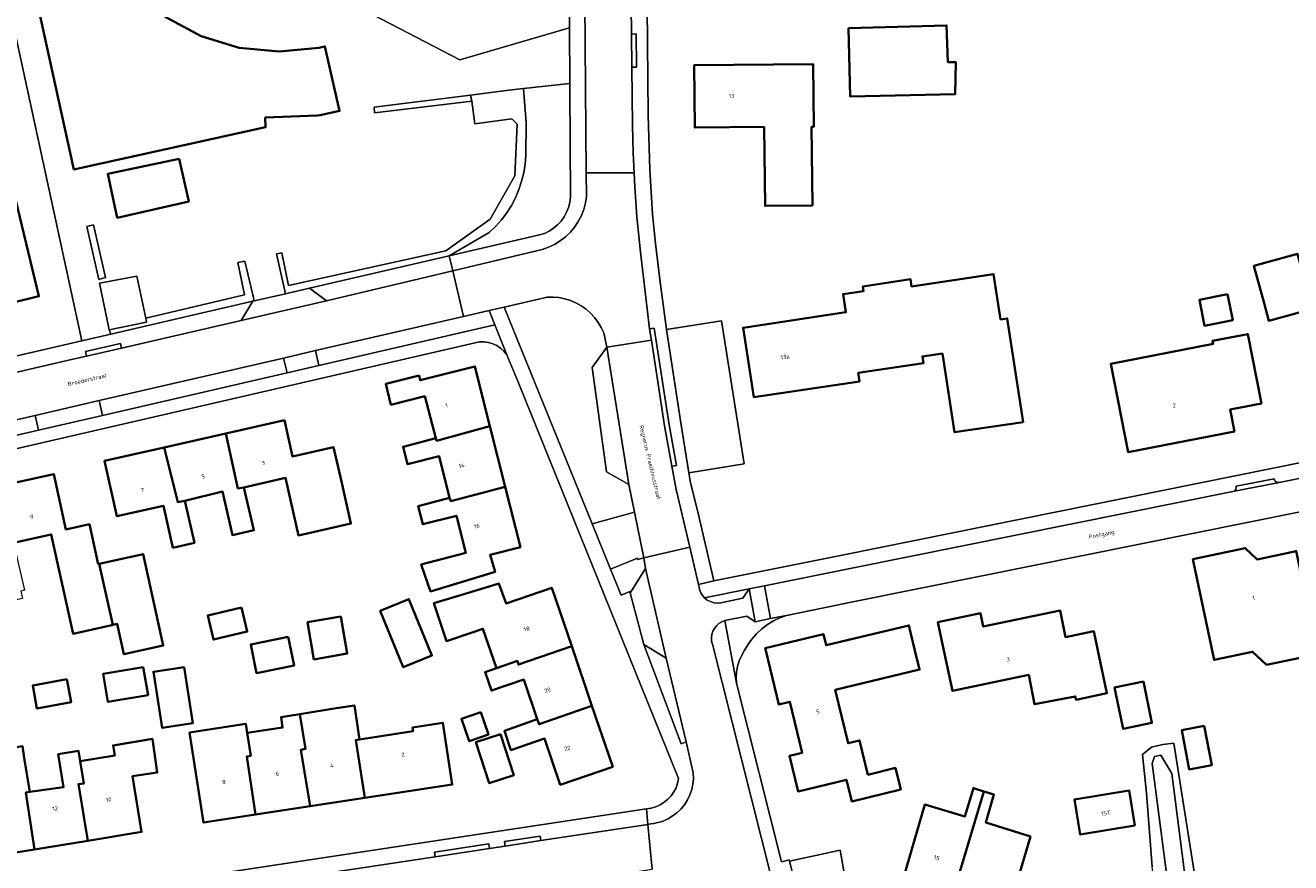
# Model space of a CAD drawing. Header units: metres. Extents: x 229229 to 231729, y 593167 to 595667.
# Tile 52 of 256: x 230038 to 230175, y 594227 to 594317. Entities that reach past the tile are written whole.
import ezdxf
from ezdxf.enums import TextEntityAlignment as Align

# ---------------------------------------------------------------- set-up
doc = ezdxf.new("R2010")
doc.units = ezdxf.units.M
for name, color, linetype, lineweight in [('B-WE-GR-GROENVOORZIENING-GV', 80, 'Continuous', 18), ('B-WE-OG-BEBOUWING-GV', 7, 'Continuous', 35), ('B-WE-OG-BEBOUWING-T18', 10, 'Continuous', 18), ('B-WE-OG-BEBOUWING_SCHUUR-GV', 7, 'Continuous', 35), ('B-WE-OG-TERREIN_ERF-GV', 7, 'Continuous', 18), ('B-WE-OG-TOPOGRAFIE-T18', 10, 'Continuous', 18), ('B-WE-OG-WATER-GV', 130, 'Continuous', 18), ('B-WE-OG-WATER_SLOOT-GV', 120, 'Continuous', 18), ('B-WE-VH-VERHARDING_OPEN-GV', 252, 'Continuous', 18)]:
    doc.layers.add(name, color=color, linetype=linetype, lineweight=lineweight)
doc.styles.add('NLCS-ISO-M250-T18', font='NLCS-ISO.ttf', dxfattribs={"height": 0.45})

msp = doc.modelspace()

# ---------------------------------------------------------------- linework, layer by layer
at = {"layer": 'B-WE-GR-GROENVOORZIENING-GV'}
msp.add_lwpolyline([(230075.811, 594318.595), (230085.16, 594313.769), (230097.007, 594317.218), (230096.875, 594329.309)], dxfattribs=at)
for points in [[(230092.338, 594306.953), (230092.04, 594310.647), (230090.451, 594310.467), (230086.334, 594309.924), (230086.457, 594309.298), (230086.781, 594306.859), (230090.78, 594307.39), (230091.355, 594306.816), (230091.107, 594301.24), (230088.465, 594296.572), (230083.65, 594293.138), (230066.696, 594289.418), (230065.984, 594292.926), (230065.41, 594292.832), (230066.365, 594288.517), (230068.943, 594289.113), (230084.029, 594292.6), (230088.339, 594295.128), (230089.027, 594295.778), (230089.659, 594296.482), (230090.231, 594297.236), (230090.739, 594298.035), (230091.18, 594298.872), (230091.55, 594299.743), (230091.847, 594300.642), (230092.069, 594301.562), (230092.214, 594302.497), (230092.282, 594303.441)], [(230097.094, 594304.253), (230097.055, 594311.215), (230092.04, 594310.647), (230092.338, 594306.953), (230092.282, 594303.441), (230092.214, 594302.497), (230092.069, 594301.562), (230091.847, 594300.642), (230091.55, 594299.743), (230091.18, 594298.872), (230090.739, 594298.035), (230090.231, 594297.236), (230089.659, 594296.482), (230089.027, 594295.778), (230088.339, 594295.128), (230084.029, 594292.6), (230093.779, 594294.853), (230094.312, 594295.03), (230094.82, 594295.273), (230095.292, 594295.577), (230095.723, 594295.938), (230096.106, 594296.35), (230096.433, 594296.807), (230096.701, 594297.301), (230096.905, 594297.825), (230097.042, 594298.37), (230097.11, 594298.928), (230097.107, 594299.49)], [(230086.334, 594309.924), (230075.917, 594308.635), (230075.975, 594308.047), (230086.457, 594309.298)], [(230044.928, 594295.767), (230046.239, 594290.057), (230046.965, 594290.257), (230045.643, 594295.955)], [(230047.355, 594284.616), (230047.523, 594284.162), (230057.411, 594286.448), (230062.835, 594287.702), (230062.964, 594287.917), (230061.994, 594292.037), (230061.215, 594291.9), (230061.93, 594288.381), (230051.286, 594285.863), (230051.383, 594285.444)], [(230051.286, 594285.863), (230050.328, 594290.417), (230046.313, 594289.636), (230047.355, 594284.616), (230051.383, 594285.444)], [(230099.459, 594280.557), (230101.043, 594282.758), (230100.699, 594284.286), (230100.43, 594284.871), (230100.102, 594285.424), (230099.717, 594285.94), (230099.28, 594286.413), (230098.796, 594286.837), (230098.271, 594287.208), (230097.709, 594287.522), (230097.118, 594287.776), (230096.503, 594287.966), (230095.871, 594288.091), (230095.23, 594288.149), (230094.587, 594288.139), (230089.949, 594287.068), (230099.468, 594263.688), (230104.005, 594264.93), (230103.394, 594267.911), (230101, 594269.293)], [(230069.975, 594280.772), (230088.94, 594285.157), (230088.328, 594286.693), (230085.583, 594286.059), (230069.609, 594282.37)], [(230046.255, 594276.977), (230046.624, 594275.372), (230066.535, 594279.977), (230066.168, 594281.575)], [(230039.366, 594275.385), (230027.735, 594272.7), (230028.105, 594271.091), (230039.735, 594273.78)], [(230101.448, 594258.781), (230102.569, 594256), (230103.696, 594256.46), (230105.215, 594258.846), (230105.018, 594260.002), (230104.394, 594259.848), (230104.354, 594259.982)], [(230109.578, 594240.168), (230107.454, 594249.173), (230105.035, 594250.678), (230109.074, 594239.944)]]:
    msp.add_lwpolyline(points, close=True, dxfattribs=at)
at = {"layer": 'B-WE-OG-BEBOUWING-GV'}
msp.add_lwpolyline([(230038.253, 594326.987), (230039.857, 594323.197), (230039.014, 594322.603), (230043.549, 594301.924), (230064.224, 594306.475), (230064.178, 594307.519), (230069.786, 594307.737), (230070.118, 594307.772), (230072.212, 594308.233), (230070.623, 594315.197), (230069.968, 594315.056), (230065.677, 594314.634), (230061.386, 594315.056), (230057.26, 594316.308), (230053.458, 594318.34), (230051.498, 594319.814), (230051.914, 594320.337), (230050.625, 594322.523), (230049.044, 594326.471), (230048.271, 594330.34), (230045.1, 594329.172), (230044.26, 594331.863), (230043.651, 594334.752), (230036.689, 594333.208)], dxfattribs=at)
for points in [[(230127.101, 594317.171), (230127.304, 594309.795), (230138.615, 594310.041), (230138.675, 594313.503), (230137.829, 594313.511), (230137.689, 594317.462)], [(230123.369, 594306.533), (230123.288, 594313.302), (230110.447, 594313.16), (230110.526, 594306.435), (230118.005, 594306.517), (230118.105, 594297.987), (230123.223, 594298.039), (230123.123, 594306.531)], [(230037.231, 594298.72), (230031.359, 594297.304), (230032.413, 594292.931), (230033.887, 594286.82), (230039.759, 594288.235)], [(230176.661, 594288.778), (230175.84, 594291.749), (230175.74, 594292.114), (230175.55, 594292.809), (230175.288, 594292.737), (230170.841, 594291.52), (230171.944, 594287.488), (230172.466, 594285.579), (230177.184, 594286.875), (230176.786, 594288.325)], [(230145.945, 594274.656), (230144.233, 594285.855), (230143.51, 594285.748), (230142.764, 594290.626), (230133.919, 594289.306), (230133.802, 594290.075), (230128.668, 594289.31), (230128.746, 594288.805), (230126.533, 594288.475), (230126.834, 594286.511), (230115.739, 594284.849), (230116.888, 594277.353), (230128.294, 594279.04), (230128.154, 594279.96), (230135.191, 594281.003), (230135.078, 594281.74), (230137.247, 594282.062), (230138.547, 594273.558)], [(230168.01, 594288.449), (230164.968, 594287.846), (230165.519, 594285.066), (230168.561, 594285.669)], [(230171.666, 594276.661), (230170.185, 594284.153), (230166.378, 594283.414), (230166.443, 594283.091), (230155.395, 594280.948), (230157.28, 594271.426), (230168.748, 594273.647), (230168.281, 594276.005)], [(230082.605, 594272.932), (230082.668, 594272.652), (230088.428, 594274.226), (230086.807, 594280.666), (230080.9, 594279.18), (230080.775, 594279.679), (230077.186, 594278.775), (230077.749, 594276.535), (230081.397, 594277.453)], [(230059.944, 594273.443), (230061.226, 594267.497), (230061.887, 594267.614), (230066.369, 594268.643), (230067.774, 594262.431), (230073.418, 594263.708), (230072.393, 594268.241), (230071.555, 594271.946), (230067.133, 594270.945), (230066.245, 594274.869)], [(230053.288, 594271.937), (230054.752, 594266.033), (230055.503, 594266.182), (230059.573, 594267.157), (230060.635, 594262.466), (230062.965, 594262.994), (230061.887, 594267.614), (230061.226, 594267.497), (230059.944, 594273.443)], [(230082.605, 594272.932), (230079.063, 594272.005), (230079.538, 594270.12), (230082.963, 594270.982), (230084.079, 594266.472), (230084.213, 594266.112), (230090.077, 594267.672), (230088.428, 594274.226), (230082.668, 594272.652)], [(230055.503, 594266.182), (230054.752, 594266.033), (230053.288, 594271.937), (230046.823, 594270.475), (230048.176, 594264.496), (230053.204, 594265.634), (230054.229, 594261.105), (230056.549, 594261.63)], [(230046.28, 594259.369), (230046.164, 594259.344), (230045.22, 594263.643), (230042.681, 594263.085), (230041.363, 594269.06), (230034.934, 594267.642), (230036.343, 594261.483), (230037.024, 594261.641), (230041.096, 594262.538), (230043.458, 594251.825), (230047.614, 594252.741), (230047.753, 594252.772)], [(230090.077, 594267.672), (230084.213, 594266.112), (230084.079, 594266.472), (230080.679, 594265.577), (230081.168, 594263.632), (230084.804, 594264.547), (230085.812, 594260.539), (230081.019, 594259.305), (230082.013, 594256.383), (230088.975, 594258.491), (230088.441, 594260.345), (230091.714, 594261.169)], [(230172.213, 594248.454), (230177.763, 594249.623), (230178.42, 594246.504), (230184.795, 594247.848), (230182.704, 594257.001), (230176.471, 594255.752), (230175.421, 594260.735), (230171.194, 594259.844), (230169.913, 594261.06), (230164.26, 594259.869), (230166.549, 594249.007), (230170.707, 594249.884)], [(230046.28, 594259.369), (230047.753, 594252.772), (230048.22, 594252.875), (230048.939, 594249.613), (230053.178, 594250.547), (230051.004, 594260.411)], [(230091.381, 594248.887), (230091.504, 594248.5), (230097.243, 594250.496), (230095.105, 594256.776), (230090.17, 594255.096), (230089.388, 594257.231), (230088.688, 594257.022), (230085.14, 594255.96), (230082.375, 594255.132), (230083.752, 594251.028), (230086.498, 594251.963), (230087.663, 594252.359), (230089.119, 594248.111)], [(230076.595, 594254.311), (230079.075, 594248.215), (230082.166, 594249.473), (230079.686, 594255.568)], [(230061.624, 594254.666), (230057.978, 594253.804), (230058.594, 594251.199), (230062.24, 594252.061)], [(230146.567, 594247.39), (230147.182, 594244.209), (230151.582, 594245.06), (230151.659, 594244.697), (230154.985, 594245.399), (230154.014, 594250), (230153.571, 594252.1), (230150.538, 594251.46), (230149.931, 594254.338), (230141.654, 594252.592), (230141.35, 594254.033), (230136.762, 594253.065), (230137.409, 594250), (230138.327, 594245.651)], [(230072.328, 594253.689), (230068.742, 594253.062), (230069.443, 594249.053), (230073.029, 594249.68)], [(230129.19, 594236.614), (230128.304, 594240.304), (230127.061, 594240.005), (230125.677, 594245.769), (230134.772, 594247.953), (230134.281, 594250), (230133.626, 594252.727), (230124.697, 594250.583), (230124.41, 594251.779), (230118.134, 594250.272), (230118.199, 594250), (230119.597, 594244.181), (230120.789, 594244.467), (230122.107, 594238.978), (230120.751, 594238.652), (230121.674, 594234.809), (230126.894, 594236.063), (230127.453, 594233.733), (230132.742, 594235.023), (230132.176, 594237.342)], [(230066.668, 594251.49), (230062.624, 594250.673), (230063.251, 594247.57), (230067.295, 594248.387)], [(230093.516, 594242.595), (230093.727, 594242.057), (230099.436, 594244.052), (230097.243, 594250.496), (230091.504, 594248.5), (230091.381, 594248.887), (230089.119, 594248.111), (230087.893, 594247.691), (230088.578, 594245.681), (230092.068, 594246.869)], [(230051.018, 594248.228), (230046.685, 594247.489), (230047.201, 594244.466), (230051.534, 594245.205)], [(230055.425, 594248.232), (230052.118, 594247.714), (230053.064, 594241.667), (230056.371, 594242.184)], [(230042.774, 594246.923), (230039.095, 594246.243), (230039.555, 594243.754), (230043.234, 594244.434)], [(230158.93, 594246.671), (230155.816, 594246.031), (230156.733, 594241.568), (230159.847, 594242.208)], [(230074.915, 594234.105), (230073.941, 594240.34), (230074.362, 594240.412), (230073.8, 594244.088), (230071.822, 594243.785), (230067.916, 594243.132), (230068.532, 594239.406), (230068.031, 594239.301), (230069.047, 594233.208)], [(230087.452, 594243.359), (230085.35, 594242.626), (230086.185, 594240.231), (230088.287, 594240.964)], [(230093.516, 594242.595), (230089.99, 594241.34), (230090.694, 594239.272), (230094.314, 594240.504), (230096.005, 594235.536), (230101.678, 594237.467), (230099.436, 594244.052), (230093.727, 594242.057)], [(230063.139, 594232.305), (230062.182, 594238.561), (230062.612, 594238.65), (230062.243, 594241.133), (230062.102, 594242.086), (230056.021, 594241.156), (230057.505, 594231.443)], [(230063.139, 594232.305), (230069.047, 594233.208), (230068.031, 594239.301), (230068.532, 594239.406), (230067.916, 594243.132), (230065.891, 594242.823), (230066.062, 594241.7), (230062.243, 594241.133), (230062.612, 594238.65), (230062.182, 594238.561)], [(230074.362, 594240.412), (230073.941, 594240.34), (230074.915, 594234.105), (230084.364, 594235.55), (230083.345, 594242.215), (230080.078, 594241.715), (230080.142, 594241.296)], [(230165.499, 594241.881), (230163.074, 594241.427), (230163.869, 594237.184), (230166.294, 594237.638)], [(230045.038, 594229.489), (230050.834, 594230.437), (230049.849, 594236.45), (230052.536, 594236.844), (230052.004, 594240.466), (230047.773, 594239.773), (230047.952, 594238.677), (230044.223, 594238.067), (230044.617, 594235.678), (230044.029, 594235.596)], [(230089.558, 594240.971), (230086.908, 594240.106), (230088.351, 594235.686), (230091.001, 594236.551)], [(230032.669, 594236.74), (230033.148, 594233.866), (230032.4, 594233.741), (230033.427, 594227.589), (230039.29, 594228.548), (230038.348, 594234.678), (230038.779, 594234.773), (230038.227, 594238.172), (230037.979, 594239.7), (230035.31, 594239.263), (230035.643, 594237.227)], [(230045.038, 594229.489), (230044.029, 594235.596), (230044.617, 594235.678), (230044.223, 594238.067), (230044.04, 594239.174), (230041.835, 594238.813), (230042.417, 594235.255), (230038.779, 594234.773), (230038.348, 594234.678), (230039.29, 594228.548)], [(230132.802, 594224.615), (230138.175, 594223.013), (230141.696, 594234.817), (230140.593, 594235.166), (230139.663, 594232.118), (230135.336, 594233.384)], [(230148.188, 594223.92), (230145.229, 594224.83), (230146.739, 594229.929), (230141.917, 594231.458), (230142.798, 594234.468), (230141.696, 594234.817), (230138.175, 594223.013), (230144.768, 594221.046)], [(230158.003, 594231.122), (230157.392, 594234.894), (230151.484, 594233.937), (230152.095, 594230.165)]]:
    msp.add_lwpolyline(points, close=True, dxfattribs=at)
at = {"layer": 'B-WE-OG-BEBOUWING_SCHUUR-GV'}
msp.add_lwpolyline([(230054.901, 594303.076), (230047.188, 594301.455), (230048.22, 594296.709), (230055.924, 594298.471)], close=True, dxfattribs=at)
at = {"layer": 'B-WE-OG-TERREIN_ERF-GV'}
for points in [[(230106.33, 594376.194), (230105.953, 594375.799), (230105.59, 594375.27), (230105.163, 594374.35), (230105.011, 594373.066), (230104.919, 594372.032), (230104.918, 594367.391), (230104.916, 594362.149), (230105.227, 594335.034), (230105.511, 594307.781), (230105.667, 594301.869), (230105.978, 594297.113), (230106.296, 594293.928), (230106.737, 594290.035), (230107.465, 594284.655), (230113.416, 594285.581), (230115.853, 594270.154), (230109.879, 594269.195), (230110.081, 594268.094), (230110.866, 594264.982), (230112.595, 594257.545), (230126.441, 594260.298), (230184.314, 594271.986)], [(230036.689, 594333.208), (230043.651, 594334.752), (230044.26, 594331.863), (230045.1, 594329.172), (230048.271, 594330.34), (230049.044, 594326.471), (230050.625, 594322.523), (230051.914, 594320.337), (230051.498, 594319.814), (230053.458, 594318.34), (230057.26, 594316.308), (230061.386, 594315.056), (230065.677, 594314.634), (230069.968, 594315.056), (230070.623, 594315.197), (230072.212, 594308.233), (230070.118, 594307.772), (230069.786, 594307.737), (230064.178, 594307.519), (230064.224, 594306.475), (230043.549, 594301.924), (230039.014, 594322.603), (230039.857, 594323.197), (230038.253, 594326.987)], [(230025.68, 594279.113), (230044.38, 594283.436), (230035.475, 594324.488)], [(230035.475, 594324.488), (230044.38, 594283.436), (230047.523, 594284.162), (230047.355, 594284.616), (230046.313, 594289.636), (230050.328, 594290.417), (230051.286, 594285.863), (230061.93, 594288.381), (230061.215, 594291.9), (230061.994, 594292.037), (230062.964, 594287.917), (230062.835, 594287.702), (230066.365, 594288.517), (230065.41, 594292.832), (230065.984, 594292.926), (230066.696, 594289.418), (230083.65, 594293.138), (230088.465, 594296.572), (230091.107, 594301.24), (230091.355, 594306.816), (230090.78, 594307.39), (230086.781, 594306.859), (230086.457, 594309.298), (230075.975, 594308.047), (230075.917, 594308.635), (230086.334, 594309.924), (230090.451, 594310.467), (230092.04, 594310.647), (230097.055, 594311.215), (230097.007, 594317.218), (230085.16, 594313.769), (230075.811, 594318.595)], [(230177.184, 594286.875), (230172.466, 594285.579), (230171.944, 594287.488), (230170.841, 594291.52), (230175.288, 594292.737)], [(230034.988, 594222.287), (230105.328, 594232.942), (230105.835, 594233.016), (230106.326, 594233.158), (230106.795, 594233.364), (230107.231, 594233.632), (230107.627, 594233.957), (230107.975, 594234.332), (230108.27, 594234.75), (230108.506, 594235.205), (230108.678, 594235.687), (230108.783, 594236.188), (230091.501, 594278.897), (230090.24, 594281.922), (230089.935, 594282.305), (230089.576, 594282.637), (230089.171, 594282.912), (230088.729, 594283.123), (230088.261, 594283.265), (230087.776, 594283.336), (230087.287, 594283.333), (230028.344, 594269.724)], [(230176.008, 594265.007), (230134.912, 594256.733), (230127.035, 594255.161), (230125.838, 594254.916), (230120.416, 594253.806), (230119.7, 594253.54), (230119.014, 594253.206), (230118.364, 594252.805), (230117.757, 594252.341), (230117.199, 594251.821), (230116.695, 594251.247), (230116.25, 594250.627), (230115.868, 594249.966), (230115.553, 594249.443), (230115.306, 594248.885), (230115.128, 594248.301), (230115.024, 594247.699), (230114.995, 594247.09), (230115.041, 594246.481), (230119.893, 594227.207), (230120.724, 594227.423), (230120.761, 594227.277), (230126.227, 594228.462), (230127.048, 594223.756)], [(230200.164, 594198.235), (230174.148, 594194.895), (230167.326, 594193.804), (230161.444, 594193.412), (230158.533, 594193.336), (230158.146, 594195.041), (230158.225, 594195.903), (230159.273, 594196.252), (230163.828, 594197.203), (230159.856, 594226.677), (230159.27, 594234.625), (230158.846, 594238.799), (230159.81, 594239.577), (230161.037, 594239.875), (230162.217, 594240.001), (230165.427, 594219.781), (230166.701, 594211.625), (230168.457, 594199.851), (230170.587, 594196.463), (230173.553, 594196.865), (230197.414, 594199.908)], [(230132.802, 594224.615), (230135.336, 594233.384), (230139.663, 594232.118), (230140.593, 594235.166), (230141.696, 594234.817), (230142.798, 594234.468), (230141.917, 594231.458), (230146.739, 594229.929), (230145.229, 594224.83)]]:
    msp.add_lwpolyline(points, dxfattribs=at)
for points in [[(230137.829, 594313.511), (230138.675, 594313.503), (230138.615, 594310.041), (230127.304, 594309.795), (230127.101, 594317.171), (230137.689, 594317.462)], [(230123.369, 594306.533), (230123.123, 594306.531), (230123.223, 594298.039), (230118.105, 594297.987), (230118.005, 594306.517), (230110.526, 594306.435), (230110.447, 594313.16), (230123.288, 594313.302)], [(230037.231, 594298.72), (230039.759, 594288.235), (230033.887, 594286.82), (230032.413, 594292.931), (230031.359, 594297.304)], [(230046.965, 594290.257), (230046.239, 594290.057), (230044.928, 594295.767), (230045.643, 594295.955)], [(230145.945, 594274.656), (230138.547, 594273.558), (230137.247, 594282.062), (230135.078, 594281.74), (230135.191, 594281.003), (230128.154, 594279.96), (230128.294, 594279.04), (230116.888, 594277.353), (230115.739, 594284.849), (230126.834, 594286.511), (230126.533, 594288.475), (230128.746, 594288.805), (230128.668, 594289.31), (230133.802, 594290.075), (230133.919, 594289.306), (230142.764, 594290.626), (230143.51, 594285.748), (230144.233, 594285.855)], [(230168.561, 594285.669), (230165.519, 594285.066), (230164.968, 594287.846), (230168.01, 594288.449)], [(230170.185, 594284.153), (230171.666, 594276.661), (230168.281, 594276.005), (230168.748, 594273.647), (230157.28, 594271.426), (230155.395, 594280.948), (230166.443, 594283.091), (230166.378, 594283.414)], [(230079.063, 594272.005), (230082.605, 594272.932), (230081.397, 594277.453), (230077.749, 594276.535), (230077.186, 594278.775), (230080.775, 594279.679), (230080.9, 594279.18), (230086.807, 594280.666), (230088.428, 594274.226), (230090.077, 594267.672), (230091.714, 594261.169), (230088.441, 594260.345), (230088.975, 594258.491), (230082.013, 594256.383), (230081.019, 594259.305), (230085.812, 594260.539), (230084.804, 594264.547), (230081.168, 594263.632), (230080.679, 594265.577), (230084.079, 594266.472), (230082.963, 594270.982), (230079.538, 594270.12)], [(230048.176, 594264.496), (230046.823, 594270.475), (230053.288, 594271.937), (230059.944, 594273.443), (230066.245, 594274.869), (230067.133, 594270.945), (230071.555, 594271.946), (230072.393, 594268.241), (230073.418, 594263.708), (230067.774, 594262.431), (230066.369, 594268.643), (230061.887, 594267.614), (230062.965, 594262.994), (230060.635, 594262.466), (230059.573, 594267.157), (230055.503, 594266.182), (230056.549, 594261.63), (230054.229, 594261.105), (230053.204, 594265.634)], [(230047.614, 594252.741), (230043.458, 594251.825), (230041.096, 594262.538), (230037.024, 594261.641), (230038.206, 594256.519), (230037.829, 594256.434), (230038.005, 594255.638), (230034.205, 594254.799), (230032.895, 594260.741), (230029.714, 594260.039), (230028.357, 594266.191), (230034.934, 594267.642), (230041.363, 594269.06), (230042.681, 594263.085), (230045.22, 594263.643), (230046.164, 594259.344), (230046.28, 594259.369), (230051.004, 594260.411), (230053.178, 594250.547), (230048.939, 594249.613), (230048.22, 594252.875), (230047.753, 594252.772)], [(230172.213, 594248.454), (230170.707, 594249.884), (230166.549, 594249.007), (230164.26, 594259.869), (230169.913, 594261.06), (230171.194, 594259.844), (230175.421, 594260.735), (230176.471, 594255.752), (230182.704, 594257.001), (230184.795, 594247.848), (230178.42, 594246.504), (230177.763, 594249.623)], [(230087.663, 594252.359), (230086.498, 594251.963), (230083.752, 594251.028), (230082.375, 594255.132), (230085.14, 594255.96), (230088.688, 594257.022), (230089.388, 594257.231), (230090.17, 594255.096), (230095.105, 594256.776), (230097.243, 594250.496), (230099.436, 594244.052), (230101.678, 594237.467), (230096.005, 594235.536), (230094.314, 594240.504), (230090.694, 594239.272), (230089.99, 594241.34), (230093.516, 594242.595), (230092.068, 594246.869), (230088.578, 594245.681), (230087.893, 594247.691), (230089.119, 594248.111)], [(230076.595, 594254.311), (230079.686, 594255.568), (230082.166, 594249.473), (230079.075, 594248.215)], [(230057.978, 594253.804), (230061.624, 594254.666), (230062.24, 594252.061), (230058.594, 594251.199)], [(230151.582, 594245.06), (230147.182, 594244.209), (230146.567, 594247.39), (230138.327, 594245.651), (230137.409, 594250), (230136.762, 594253.065), (230141.35, 594254.033), (230141.654, 594252.592), (230149.931, 594254.338), (230150.538, 594251.46), (230153.571, 594252.1), (230154.014, 594250), (230154.985, 594245.399), (230151.659, 594244.697)], [(230068.742, 594253.062), (230072.328, 594253.689), (230073.029, 594249.68), (230069.443, 594249.053)], [(230121.674, 594234.809), (230120.751, 594238.652), (230122.107, 594238.978), (230120.789, 594244.467), (230119.597, 594244.181), (230118.199, 594250), (230118.134, 594250.272), (230124.41, 594251.779), (230124.697, 594250.583), (230133.626, 594252.727), (230134.281, 594250), (230134.772, 594247.953), (230125.677, 594245.769), (230127.061, 594240.005), (230128.304, 594240.304), (230129.19, 594236.614), (230132.176, 594237.342), (230132.742, 594235.023), (230127.453, 594233.733), (230126.894, 594236.063)], [(230062.624, 594250.673), (230066.668, 594251.49), (230067.295, 594248.387), (230063.251, 594247.57)], [(230051.018, 594248.228), (230051.534, 594245.205), (230047.201, 594244.466), (230046.685, 594247.489)], [(230055.425, 594248.232), (230056.371, 594242.184), (230053.064, 594241.667), (230052.118, 594247.714)], [(230042.774, 594246.923), (230043.234, 594244.434), (230039.555, 594243.754), (230039.095, 594246.243)], [(230156.733, 594241.568), (230155.816, 594246.031), (230158.93, 594246.671), (230159.847, 594242.208)], [(230071.822, 594243.785), (230073.8, 594244.088), (230074.362, 594240.412), (230080.142, 594241.296), (230080.078, 594241.715), (230083.345, 594242.215), (230084.364, 594235.55), (230074.915, 594234.105), (230069.047, 594233.208), (230063.139, 594232.305), (230057.505, 594231.443), (230056.021, 594241.156), (230062.102, 594242.086), (230062.243, 594241.133), (230066.062, 594241.7), (230065.891, 594242.823), (230067.916, 594243.132)], [(230087.452, 594243.359), (230088.287, 594240.964), (230086.185, 594240.231), (230085.35, 594242.626)], [(230163.869, 594237.184), (230163.074, 594241.427), (230165.499, 594241.881), (230166.294, 594237.638)], [(230047.952, 594238.677), (230047.773, 594239.773), (230052.004, 594240.466), (230052.536, 594236.844), (230049.849, 594236.45), (230050.834, 594230.437), (230045.038, 594229.489), (230039.29, 594228.548), (230033.427, 594227.589), (230027.233, 594226.575), (230026.23, 594232.706), (230029.26, 594233.202), (230028.49, 594237.907), (230032.374, 594238.542), (230032.669, 594236.74), (230035.643, 594237.227), (230035.31, 594239.263), (230037.979, 594239.7), (230038.227, 594238.172), (230038.779, 594234.773), (230042.417, 594235.255), (230041.835, 594238.813), (230044.04, 594239.174), (230044.223, 594238.067)], [(230089.558, 594240.971), (230091.001, 594236.551), (230088.351, 594235.686), (230086.908, 594240.106)], [(230151.484, 594233.937), (230157.392, 594234.894), (230158.003, 594231.122), (230152.095, 594230.165)]]:
    msp.add_lwpolyline(points, close=True, dxfattribs=at)
at = {"layer": 'B-WE-OG-WATER-GV'}
msp.add_lwpolyline([(230197.414, 594199.908), (230173.553, 594196.865), (230170.587, 594196.463), (230169.552, 594196.322), (230167.787, 594197.794), (230165.18, 594211.736), (230161.993, 594236.747), (230160.817, 594238.708), (230160.131, 594238.561), (230159.886, 594237.826), (230163.023, 594213.55), (230165.512, 594197.617), (230165.072, 594196.212), (230162.831, 594195.876), (230160.058, 594195.315), (230160.002, 594194.082), (230161.599, 594193.83), (230174.148, 594194.895), (230200.164, 594198.235)], dxfattribs=at)
at = {"layer": 'B-WE-OG-WATER_SLOOT-GV'}
for points in [[(230165.427, 594219.781), (230162.217, 594240.001), (230161.037, 594239.875), (230159.81, 594239.577), (230158.846, 594238.799), (230159.27, 594234.625), (230159.856, 594226.677)], [(230163.023, 594213.55), (230159.886, 594237.826), (230160.131, 594238.561), (230160.817, 594238.708), (230161.993, 594236.747), (230165.18, 594211.736)]]:
    msp.add_lwpolyline(points, dxfattribs=at)
at = {"layer": 'B-WE-VH-VERHARDING_OPEN-GV'}
for points in [[(230098.317, 594367.223), (230098.601, 594329.312), (230098.822, 594301.571), (230103.981, 594301.56), (230103.883, 594303.689), (230103.802, 594306.704), (230103.733, 594312.955), (230103.693, 594316.535), (230103.557, 594328.84), (230103.449, 594338.165), (230103.342, 594347.366), (230103.32, 594350.509), (230103.294, 594354.17), (230103.228, 594363.635), (230103.202, 594367.391)], [(230104.233, 594312.961), (230104.193, 594316.54), (230103.693, 594316.535), (230103.733, 594312.955)], [(230104.653, 594292.982), (230104.273, 594296.795), (230104.052, 594300.033), (230103.981, 594301.56), (230098.822, 594301.571), (230098.842, 594299.021), (230098.733, 594298.31), (230098.548, 594297.614), (230098.289, 594296.943), (230097.959, 594296.303), (230097.561, 594295.704), (230097.101, 594295.15), (230096.583, 594294.65), (230096.014, 594294.209), (230095.401, 594293.832), (230094.751, 594293.524), (230094.071, 594293.288), (230084.411, 594290.993), (230085.583, 594286.059), (230088.328, 594286.693), (230089.949, 594287.068), (230094.587, 594288.139), (230095.23, 594288.149), (230095.871, 594288.091), (230096.503, 594287.966), (230097.118, 594287.776), (230097.709, 594287.522), (230098.271, 594287.208), (230098.796, 594286.837), (230099.28, 594286.413), (230099.717, 594285.94), (230100.102, 594285.424), (230100.43, 594284.871), (230100.699, 594284.286), (230101.043, 594282.758), (230105.838, 594283.485), (230105.647, 594284.712), (230105.386, 594286.884)], [(230084.029, 594292.6), (230068.943, 594289.113), (230070.798, 594287.76), (230084.411, 594290.993)], [(229989.667, 594263.883), (229989.876, 594263.931), (229998.595, 594265.95), (230001.952, 594266.728), (230008.6, 594268.268), (230012.22, 594269.106), (230020.782, 594271.089), (230027.735, 594272.7), (230039.366, 594275.385), (230046.255, 594276.977), (230066.168, 594281.575), (230069.609, 594282.37), (230085.583, 594286.059), (230084.411, 594290.993), (230070.798, 594287.76), (230061.603, 594285.635), (230048.674, 594282.652), (230044.901, 594281.781), (230043.731, 594281.511), (230026.055, 594277.431), (230009.376, 594273.553), (230006.475, 594272.879), (229988.549, 594268.711)], [(230068.943, 594289.113), (230066.365, 594288.517), (230062.835, 594287.702), (230061.603, 594285.635), (230070.798, 594287.76)], [(230047.523, 594284.162), (230044.38, 594283.436), (230025.68, 594279.113), (230024.2, 594278.766), (230022.376, 594278.338), (230009.278, 594275.266), (229987.368, 594270.126), (229987.741, 594268.523), (229988.549, 594268.711), (230006.475, 594272.879), (230006.362, 594273.366), (230009.263, 594274.04), (230009.376, 594273.553), (230026.055, 594277.431), (230043.731, 594281.511), (230044.901, 594281.781), (230044.788, 594282.268), (230048.562, 594283.139), (230048.674, 594282.652), (230061.603, 594285.635), (230062.835, 594287.702), (230057.411, 594286.448)], [(230099.468, 594263.688), (230089.949, 594287.068), (230088.328, 594286.693), (230088.94, 594285.157), (230090.24, 594281.922), (230091.501, 594278.897), (230108.783, 594236.188), (230108.678, 594235.687), (230108.506, 594235.205), (230108.27, 594234.75), (230107.975, 594234.332), (230107.627, 594233.957), (230107.231, 594233.632), (230106.795, 594233.364), (230106.326, 594233.158), (230105.835, 594233.016), (230105.328, 594232.942), (230105.47, 594231.253), (230105.784, 594231.296), (230106.097, 594231.35), (230106.408, 594231.415), (230106.716, 594231.49), (230107.021, 594231.577), (230107.578, 594231.817), (230108.103, 594232.122), (230108.588, 594232.487), (230109.027, 594232.907), (230109.412, 594233.376), (230109.739, 594233.887), (230110.003, 594234.433), (230110.2, 594235.008), (230110.328, 594235.601), (230110.385, 594236.205), (230110.369, 594236.812), (230109.578, 594240.168), (230109.074, 594239.944), (230105.035, 594250.678), (230103.55, 594256.231), (230103.696, 594256.46), (230102.569, 594256), (230101.448, 594258.781)], [(230107.465, 594284.655), (230109.034, 594274.569), (230109.879, 594269.195), (230115.853, 594270.154), (230113.416, 594285.581)], [(230105.838, 594283.485), (230107.271, 594274.272), (230108.066, 594269.9), (230108.558, 594269.99), (230107.764, 594274.355), (230106.141, 594284.789), (230105.647, 594284.712)], [(230048.674, 594282.652), (230048.562, 594283.139), (230044.788, 594282.268), (230044.901, 594281.781)], [(230101.043, 594282.758), (230099.459, 594280.557), (230101, 594269.293), (230103.394, 594267.911)], [(230104.005, 594264.93), (230105.018, 594260.002), (230109.978, 594261.161), (230108.52, 594267.397), (230108.066, 594269.9), (230107.271, 594274.272), (230105.838, 594283.485), (230101.043, 594282.758), (230103.394, 594267.911)], [(230069.609, 594282.37), (230066.168, 594281.575), (230066.535, 594279.977), (230069.975, 594280.772)], [(230046.624, 594275.372), (230046.255, 594276.977), (230039.366, 594275.385), (230039.735, 594273.78)], [(230120.416, 594253.806), (230125.838, 594254.916), (230127.035, 594255.161), (230134.912, 594256.733), (230176.008, 594265.007), (230193.39, 594268.07), (230199.381, 594268.308), (230198.506, 594273.199), (230192.998, 594272.063), (230187.457, 594270.945), (230173.557, 594268.155), (230168.585, 594267.156), (230127.641, 594258.937), (230118.046, 594257.006), (230118.685, 594253.452)], [(230173.557, 594268.155), (230173.408, 594268.156), (230173.267, 594268.204), (230173.148, 594268.293), (230173.061, 594268.414), (230173.017, 594268.556), (230168.928, 594267.735), (230168.942, 594267.587), (230168.909, 594267.442), (230168.833, 594267.314), (230168.721, 594267.215), (230168.585, 594267.156)], [(230105.018, 594260.002), (230104.005, 594264.93), (230099.468, 594263.688), (230101.448, 594258.781), (230104.354, 594259.982), (230104.394, 594259.848)], [(230103.696, 594256.46), (230103.55, 594256.231), (230105.035, 594250.678), (230107.454, 594249.173), (230105.215, 594258.846)], [(230118.685, 594253.452), (230118.046, 594257.006), (230116.384, 594256.671), (230117.024, 594253.112)], [(230116.384, 594256.671), (230111.578, 594255.704), (230111.878, 594255.464), (230112.218, 594255.285), (230112.586, 594255.175), (230112.968, 594255.137), (230113.351, 594255.173), (230115.721, 594255.68)], [(230120.416, 594253.806), (230118.685, 594253.452), (230117.024, 594253.112), (230116.128, 594253.73), (230113.769, 594253.243), (230115.041, 594246.481), (230114.995, 594247.09), (230115.024, 594247.699), (230115.128, 594248.301), (230115.306, 594248.885), (230115.553, 594249.443), (230115.868, 594249.966), (230116.25, 594250.627), (230116.695, 594251.247), (230117.199, 594251.821), (230117.757, 594252.341), (230118.364, 594252.805), (230119.014, 594253.206), (230119.7, 594253.54)], [(230093.833, 594229.991), (230093.908, 594229.497), (230105.47, 594231.253), (230105.328, 594232.942), (230034.988, 594222.287), (230005.544, 594217.805), (230005.8, 594216.123), (230024.116, 594218.899), (230024.041, 594219.394), (230027.766, 594219.958), (230027.841, 594219.464), (230035.054, 594220.557), (230052.278, 594223.173), (230052.203, 594223.668), (230060.702, 594224.959), (230060.777, 594224.464), (230082.512, 594227.766), (230082.437, 594228.26), (230088.299, 594229.15), (230088.374, 594228.656), (230090.057, 594228.912), (230089.982, 594229.406)], [(230093.908, 594229.497), (230093.833, 594229.991), (230089.982, 594229.406), (230090.057, 594228.912)], [(230082.512, 594227.766), (230088.374, 594228.656), (230088.299, 594229.15), (230082.437, 594228.26)], [(230120.761, 594227.277), (230121.906, 594222.739), (230127.048, 594223.756), (230126.227, 594228.462)]]:
    msp.add_lwpolyline(points, close=True, dxfattribs=at)
for points in [[(230103.557, 594328.84), (230103.693, 594316.535), (230104.193, 594316.54), (230104.233, 594312.961), (230103.733, 594312.955), (230103.802, 594306.704), (230103.883, 594303.689), (230103.981, 594301.56), (230104.052, 594300.033), (230104.273, 594296.795), (230104.653, 594292.982), (230105.386, 594286.884), (230105.647, 594284.712), (230106.141, 594284.789), (230107.764, 594274.355), (230108.558, 594269.99), (230108.066, 594269.9), (230108.52, 594267.397), (230109.978, 594261.161), (230110.916, 594257.146), (230112.595, 594257.545), (230110.866, 594264.982), (230110.081, 594268.094), (230109.879, 594269.195), (230109.034, 594274.569), (230107.465, 594284.655), (230106.737, 594290.035), (230106.296, 594293.928), (230105.978, 594297.113), (230105.667, 594301.869), (230105.511, 594307.781), (230105.227, 594335.034)], [(230096.875, 594329.309), (230097.007, 594317.218), (230097.055, 594311.215), (230097.094, 594304.253), (230097.107, 594299.49), (230097.11, 594298.928), (230097.042, 594298.37), (230096.905, 594297.825), (230096.701, 594297.301), (230096.433, 594296.807), (230096.106, 594296.35), (230095.723, 594295.938), (230095.292, 594295.577), (230094.82, 594295.273), (230094.312, 594295.03), (230093.779, 594294.853), (230084.029, 594292.6), (230084.411, 594290.993), (230094.071, 594293.288), (230094.751, 594293.524), (230095.401, 594293.832), (230096.014, 594294.209), (230096.583, 594294.65), (230097.101, 594295.15), (230097.561, 594295.704), (230097.959, 594296.303), (230098.289, 594296.943), (230098.548, 594297.614), (230098.733, 594298.31), (230098.842, 594299.021), (230098.822, 594301.571), (230098.601, 594329.312)], [(230028.344, 594269.724), (230087.287, 594283.333), (230087.776, 594283.336), (230088.261, 594283.265), (230088.729, 594283.123), (230089.171, 594282.912), (230089.576, 594282.637), (230089.935, 594282.305), (230090.24, 594281.922), (230088.94, 594285.157), (230069.975, 594280.772), (230066.535, 594279.977), (230046.624, 594275.372), (230039.735, 594273.78), (230028.105, 594271.091)], [(230184.314, 594271.986), (230126.441, 594260.298), (230112.595, 594257.545), (230110.916, 594257.146), (230111.033, 594256.644), (230111.099, 594256.434), (230111.188, 594256.233), (230111.298, 594256.043), (230111.429, 594255.866), (230111.578, 594255.704), (230116.384, 594256.671), (230118.046, 594257.006), (230127.641, 594258.937), (230168.585, 594267.156), (230168.721, 594267.215), (230168.833, 594267.314), (230168.909, 594267.442), (230168.942, 594267.587), (230168.928, 594267.735), (230173.017, 594268.556), (230173.061, 594268.414), (230173.148, 594268.293), (230173.267, 594268.204), (230173.408, 594268.156), (230173.557, 594268.155), (230187.457, 594270.945)], [(230119.775, 594221.591), (230112.422, 594250.687), (230112.342, 594251.035), (230112.325, 594251.393), (230112.371, 594251.747), (230112.479, 594252.088), (230112.646, 594252.404), (230112.866, 594252.686), (230113.132, 594252.924), (230113.436, 594253.112), (230113.769, 594253.243), (230116.128, 594253.73), (230117.024, 594253.112), (230116.384, 594256.671), (230115.721, 594255.68), (230113.351, 594255.173), (230112.968, 594255.137), (230112.586, 594255.175), (230112.218, 594255.285), (230111.878, 594255.464), (230111.578, 594255.704), (230111.429, 594255.866), (230111.298, 594256.043), (230111.188, 594256.233), (230111.099, 594256.434), (230111.033, 594256.644), (230110.916, 594257.146), (230109.978, 594261.161), (230105.018, 594260.002), (230105.215, 594258.846), (230107.454, 594249.173), (230109.578, 594240.168), (230110.369, 594236.812), (230110.385, 594236.205), (230110.328, 594235.601), (230110.2, 594235.008), (230110.003, 594234.433), (230109.739, 594233.887), (230109.412, 594233.376), (230109.027, 594232.907), (230108.588, 594232.487), (230108.103, 594232.122), (230107.578, 594231.817), (230107.021, 594231.577), (230106.716, 594231.49), (230106.408, 594231.415), (230106.097, 594231.35), (230105.784, 594231.296), (230105.47, 594231.253), (230105.936, 594226.413)], [(230121.906, 594222.739), (230120.761, 594227.277), (230120.724, 594227.423), (230119.893, 594227.207), (230115.041, 594246.481), (230113.769, 594253.243), (230113.436, 594253.112), (230113.132, 594252.924), (230112.866, 594252.686), (230112.646, 594252.404), (230112.479, 594252.088), (230112.371, 594251.747), (230112.325, 594251.393), (230112.342, 594251.035), (230112.422, 594250.687), (230119.775, 594221.591)], [(230034.961, 594215.618), (230039.067, 594216.244), (230052.779, 594218.332), (230057.943, 594219.118), (230071.577, 594221.191), (230078.219, 594222.2), (230088.909, 594223.825), (230097.563, 594225.141), (230105.936, 594226.413), (230105.47, 594231.253), (230093.908, 594229.497), (230090.057, 594228.912), (230088.374, 594228.656), (230082.512, 594227.766), (230060.777, 594224.464), (230052.278, 594223.173), (230035.054, 594220.557)]]:
    msp.add_lwpolyline(points, dxfattribs=at)

# ---------------------------------------------------------------- texts
at = {"layer": 'B-WE-OG-BEBOUWING-T18', "style": 'NLCS-ISO-M250-T18'}
for s, rotation, p in [('13', 0.6, (230114.486, 594309.844)), ('13a', 8.6, (230120.267, 594281.707)), ('1', 14.9, (230083.738, 594276.47)), ('2', 10.9, (230162.253, 594276.464)), ('3', 12.7, (230063.976, 594270.254)), ('5', 12.7, (230057.497, 594268.788)), ('14', 14.1, (230085.373, 594269.973)), ('7', 12.7, (230050.938, 594267.305)), ('9', 12.7, (230039.01, 594264.445)), ('16', 14.1, (230087.017, 594263.444)), ('1', 11.8, (230170.815, 594255.676)), ('18', 18.7, (230092.387, 594252.347)), ('3', 11.8, (230144.324, 594249.067)), ('20', 18.7, (230094.637, 594245.737)), ('5', 13.5, (230123.803, 594243.432)), ('2', 8.6, (230079.035, 594238.782)), ('22', 18.7, (230096.77, 594239.47)), ('4', 8.6, (230071.377, 594237.611)), ('6', 8.6, (230065.489, 594236.711)), ('8', 8.6, (230059.717, 594235.828)), ('10', 9.3, (230047.29, 594233.911)), ('12', 8.9, (230041.518, 594232.966)), ('15T', 9.2, (230154.884, 594232.461)), ('15', 343.9, (230136.631, 594227.647))]:
    msp.add_text(s, height=0.45, rotation=rotation, dxfattribs=at).set_placement(p, align=Align.MIDDLE)
at = {"layer": 'B-WE-OG-TOPOGRAFIE-T18', "style": 'NLCS-ISO-M250-T18'}
for s, rotation, p in [('Broederstraat', 13, (230044.978, 594279.24)), ('Regnerus Praediniusstraat', 283.4, (230105.658, 594270.312)), ('Postgang', 11.4, (230154.425, 594262.488))]:
    msp.add_text(s, height=0.45, rotation=rotation, dxfattribs=at).set_placement(p, align=Align.MIDDLE)

doc.saveas('drawing.dxf')
